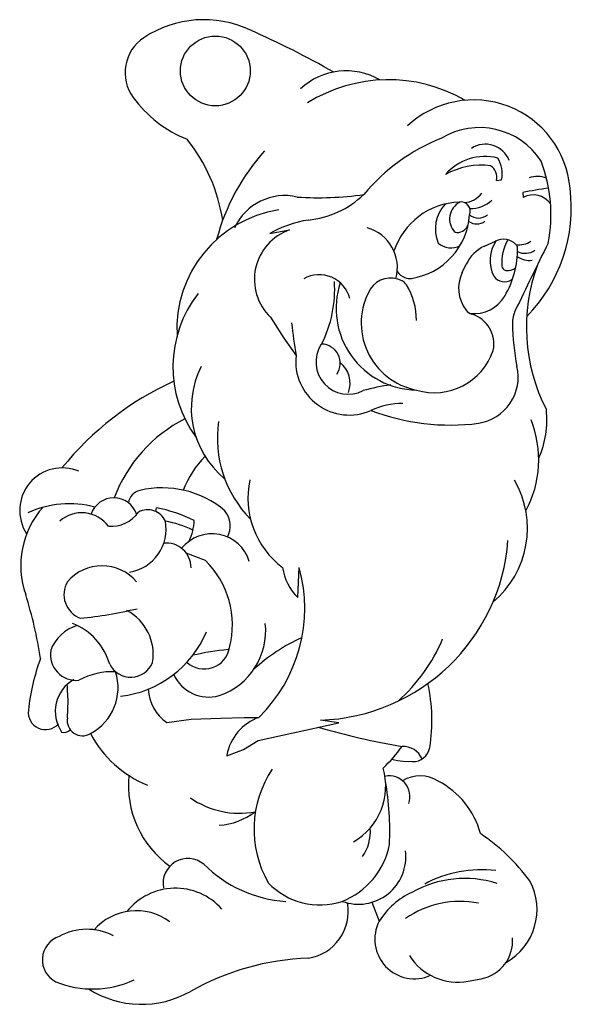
# Model space of a CAD drawing. Extents: x -15.4 to 12.2, y -9.6 to 7.7.
# Tile 1 of 6: x -15.4 to -11.8, y -8.7 to -2.3. Entities that reach past the tile are written whole.
import ezdxf

# ---------------------------------------------------------------- set-up
doc = ezdxf.new("R2010")
doc.units = 0

msp = doc.modelspace()

# ---------------------------------------------------------------- linework, layer by layer
at = {"color": 7, "linetype": 'CONTINUOUS'}
for p, q in [((-12.315359, -3.362727), (-12.282383, -3.358609)), ((-12.146354, -3.440974), (-12.142232, -3.47392)), ((-13.774578, -3.704542), (-13.647003, -3.682181)), ((-12.391456, -3.785903), (-12.321752, -3.753352)), ((-12.535705, -3.956441), (-12.510086, -3.903181)), ((-13.770456, -4.244032), (-13.683893, -4.379934)), ((-13.683893, -4.379934), (-13.605573, -4.491127)), ((-14.50831, -5.496382), (-14.504187, -5.471673)), ((-14.313903, -5.761803), (-14.190909, -5.809369)), ((-13.593206, -6.050702), (-13.584962, -5.857144)), ((-15.077158, -6.645373), (-15.077158, -6.616545)), ((-15.073035, -6.715383), (-15.077158, -6.645373)), ((-15.077158, -6.826576), (-15.073035, -6.715383)), ((-14.438234, -6.855815), (-14.281595, -6.835223)), ((-14.281595, -6.835223), (-14.091979, -6.826987)), ((-14.091979, -6.826987), (-13.939461, -6.822868)), ((-13.939461, -6.822868), (-13.844653, -6.822868)), ((-13.329393, -6.857048), (-13.448933, -6.840575)), ((-13.848776, -6.972359), (-13.329393, -6.857048)), ((-13.943584, -7.030014), (-13.848776, -6.972359)), ((-14.050758, -7.071197), (-13.943584, -7.030014)), ((-12.916187, -7.105014), (-12.857239, -7.107543)), ((-13.11684, -8.014097), (-13.069701, -8.13576)), ((-12.496981, -8.522065), (-12.413159, -8.506434))]:
    msp.add_line(p, q, dxfattribs=at)
msp.add_circle((-14.124956, -2.657611), 0.225, dxfattribs=at)
for centre, radius, start, end in [((-14.199153, -3.027594), 0.700299, 64.924916, 123.428117), ((-16.201704, -7.618715), 5.708938, 60.175241, 66.249066), ((-14.436201, -2.668476), 0.27, 123.428117, 216.121828), ((-13.282237, -3.089134), 0.432044, 59.902526, 132.968753), ((-13.01073, -3.696338), 0.982104, 59.919348, 122.014412), ((-14.012267, -2.359091), 0.794823, 216.121828, 248.286249), ((-12.462635, -3.467722), 0.623723, 5.036147, 133.039715), ((-12.424706, -3.4963), 0.47374, 32.870711, 121.163553), ((-15.177385, -3.790463), 1.113067, 8.827952, 38.503056), ((-12.212053, -4.245421), 1.241955, 111.630335, 140.373615), ((-12.777566, -4.097613), 1.385025, 138.044153, 165.211393), ((-12.385854, -3.293333), 0.163662, 20.857753, 123.472765), ((-12.388632, -3.545113), 0.336546, 75.982661, 139.319715), ((-12.468274, -3.31925), 0.190013, 348.045232, 391.989109), ((-12.411919, -3.73214), 0.467926, 82.699488, 119.713692), ((-12.401523, -3.34185), 0.088657, 346.379511, 416.39782), ((-12.954308, -3.584478), 0.989685, 349.412773, 380.419877), ((-12.052638, -3.501713), 0.164083, 68.720643, 108.658868), ((-11.644196, -5.939371), 2.548362, 97.562062, 101.364563), ((-12.833765, -3.538432), 1.000345, 315.50053, 367.205014), ((-13.677319, -3.817937), 0.357207, 77.059784, 155.088984), ((-13.460567, -1.442403), 2.032006, 266.140849, 278.260181), ((-13.587383, -3.014424), 0.606622, 275.688691, 313.653913), ((-12.526816, -3.362535), 0.142908, 272.010519, 324.71145), ((-12.076204, -3.585028), 0.129247, 33.211057, 120.721671), ((-13.593779, -4.321097), 0.778721, 99.094692, 183.112183), ((-12.539326, -3.960082), 0.457584, 91.892962, 162.154232), ((-12.473086, -3.67545), 0.23561, 137.084374, 202.684653), ((-12.493077, -3.611771), 0.123634, 117.415244, 223.137179), ((-12.542664, -3.560906), 0.059339, 335.92409, 461.447692), ((-12.482816, -3.338047), 0.205961, 269.173289, 312.295474), ((-12.929822, -3.557548), 0.442195, 278.674034, 356.42613), ((-12.430778, -3.514541), 0.091163, 230.725911, 309.274089), ((-13.39809, -4.384334), 0.777085, 99.567792, 118.978921), ((-13.222009, -3.926083), 0.268982, 345.030813, 434.03406), ((-12.566807, -3.622883), 0.075251, 257.343183, 334.800546), ((-12.443144, -3.549433), 0.093698, 237.590838, 304.883682), ((-13.53576, -4.001112), 0.337775, 109.228641, 225.986568), ((-12.271793, -3.860333), 0.118071, 44.675197, 115.032038), ((-12.608985, -3.677122), 0.12081, 227.586221, 299.919496), ((-12.286454, -4.010752), 0.248158, 115.032038, 154.311499), ((-12.137591, -3.878512), 0.219385, 144.416386, 207.691968), ((-11.978723, -3.893077), 0.30248, 150.871682, 184.094623), ((-12.777151, -3.804668), 0.598084, 329.509829, 360.615111), ((7.453405, -13.532129), 21.750529, 153.320969, 154.59577), ((-12.165964, -3.652366), 0.125217, 258.977333, 305.772214), ((-12.209328, -3.798572), 0.030228, 0.615111, 44.675197), ((-12.10087, -3.739516), 0.138957, 234.772111, 276.756456), ((-12.129811, -3.732924), 0.100044, 240.377716, 308.133196), ((-12.25028, -3.912517), 0.030228, 184.094623, 261.076217), ((-12.24185, -3.858829), 0.084573, 261.076217, 306.37119), ((-10.953828, -4.307437), 1.168407, 159.935304, 207.113144), ((-13.456036, -4.173109), 0.20261, 13.851445, 119.598138), ((-12.99665, -4.147442), 0.155748, 61.885287, 147.093841), ((-12.856761, -3.878762), 0.120455, 216.113528, 246.678943), ((-12.87453, -3.91998), 0.07557, 246.678943, 278.674034), ((-12.326429, -4.057107), 0.232228, 154.311499, 217.338447), ((-12.263483, -3.931033), 0.084364, 215.869131, 303.900716), ((-14.141437, -4.06364), 0.784799, 333.240042, 363.669631), ((-12.821036, -4.187182), 0.526418, 161.728269, 268.956785), ((-12.958867, -4.076724), 0.07557, 32.593575, 61.885287), ((-13.241037, -4.257135), 0.410485, 358.954621, 392.593575), ((-13.630013, -4.563955), 0.767995, 142.12755, 216.343228), ((-12.745882, -4.281834), 0.439917, 150.143287, 258.894087), ((-12.460835, -3.990081), 0.231434, 264.420758, 329.330809), ((-12.450983, -4.152123), 0.07557, 217.338447, 252.695822), ((-12.533476, -4.416912), 0.201772, 348.197878, 432.695822), ((-12.02327, -4.282161), 0.188925, 154.59577, 180.989933), ((-8.518954, -3.685307), 5.150052, 186.643202, 189.001962), ((-10.60796, -4.257706), 1.604446, 180.989933, 190.901373), ((-13.269119, -4.532982), 0.208282, 147.514582, 297.55952), ((-13.445243, -4.541387), 0.124472, 326.240968, 447.903586), ((-13.262468, -4.529366), 0.345229, 173.640596, 293.775364), ((-12.715385, -4.329951), 0.400498, 253.277938, 341.326335), ((-13.691006, -4.829558), 0.588941, 152.975393, 230.294495), ((-13.436793, -4.671648), 0.179005, 340.980156, 409.662014), ((-12.476831, -4.629877), 0.301324, 278.791245, 373.186901), ((-13.580097, -6.448472), 1.966871, 114.390806, 141.171662), ((-12.829763, -5.915544), 1.24605, 97.643739, 105.977673), ((-12.921037, -5.273973), 0.473994, 89.534228, 115.258061), ((-12.61215, -3.500171), 1.438967, 249.193535, 277.240996), ((-12.591844, -4.905829), 0.601627, 335.750469, 366.287797), ((-13.889867, -5.742161), 0.947184, 117.08557, 159.35818), ((-13.367455, -5.023796), 0.744715, 171.687291, 224.501606), ((-12.737496, -5.163394), 0.694273, 331.699849, 381.776366), ((-13.747189, -5.579614), 0.624218, 135.303422, 159.286925), ((-15.109871, -5.489717), 0.274463, 67.074816, 213.127463), ((-13.357821, -5.411309), 0.557257, 167.736639, 233.135068), ((-12.734001, -5.605584), 0.618218, 309.868969, 390.246226), ((-14.586926, -5.455832), 0.098433, 104.373553, 170.929484), ((-14.467637, -5.96883), 0.625097, 49.675137, 103.292597), ((-15.063668, -6.100909), 0.654183, 75.503095, 114.285953), ((-14.778306, -5.562548), 0.154307, 17.744031, 161.408446), ((-14.816561, -5.842937), 0.561247, 138.022588, 199.659128), ((-14.9851, -5.718371), 0.21377, 36.537981, 131.455317), ((-14.796702, -5.374246), 0.217494, 265.611661, 324.514269), ((-14.559837, -5.609789), 0.124564, 24.488359, 118.673709), ((-14.711189, -6.483144), 1.032436, 64.147179, 78.433894), ((-14.186957, -5.590284), 0.157933, 333.386481, 398.363537), ((-14.723251, -5.609833), 0.281555, 279.389738, 370.575997), ((-14.58683, -6.290928), 0.746092, 64.805832, 79.157158), ((-14.631974, -5.535965), 0.371429, 336.051283, 357.211051), ((-14.146535, -5.890905), 0.250993, 16.980159, 141.128344), ((-14.439197, -5.857415), 0.157608, 359.500976, 456.410139), ((-13.488857, -5.590132), 1.251081, 271.828693, 355.783666), ((-14.599497, -6.226649), 0.58401, 345.429587, 405.603008), ((-14.854565, -6.137792), 0.291622, 40.244617, 139.755383), ((-14.535048, -6.119437), 0.985627, 314.464115, 375.433413), ((-13.359332, -5.809104), 0.336254, 188.213749, 225.930625), ((-14.93584, -6.031605), 0.163493, 149.810126, 248.893129), ((-18.272302, -6.92247), 3.059726, 9.00463, 16.924396), ((-15.271134, -3.422266), 2.775662, 275.715354, 283.400625), ((-14.84272, -6.415857), 0.31815, 350.514234, 422.090904), ((-15.192631, -6.591952), 0.4032, 16.025443, 68.396543), ((-14.241198, -6.265208), 0.440403, 288.669238, 366.274496), ((-14.940864, -6.478867), 0.259165, 106.46325, 159.956428), ((-14.812771, -6.008579), 0.682419, 276.541791, 337.419752), ((-13.127378, -7.315939), 1.098034, 113.661855, 133.160008), ((-13.707011, -5.872666), 1.136126, 311.884998, 336.946774), ((-15.020581, -6.418356), 0.166181, 170.190163, 276.086781), ((-14.196434, -6.346552), 0.164399, 227.385242, 350.541431), ((-13.855654, -8.261112), 1.884476, 95.690655, 102.716996), ((-13.957921, -6.922993), 1.37842, 159.647199, 173.926766), ((-14.669783, -6.412467), 0.151521, 206.740144, 338.382399), ((-14.787017, -6.977694), 0.44938, 87.43544, 118.72047), ((-15.08639, -6.630971), 0.335431, 298.029391, 377.740219), ((-14.919518, -6.784412), 0.23569, 119.600416, 214.284734), ((-14.167724, -6.444718), 0.247117, 204.331837, 285.852062), ((-14.27298, -6.623757), 0.284886, 183.547267, 234.544459), ((-13.857191, -6.84385), 1.126622, 351.125244, 372.274776), ((-15.218405, -6.790535), 0.111009, 173.078078, 318.810744), ((-14.980349, -6.843425), 0.098264, 170.126789, 301.667261), ((-13.734283, -7.125493), 0.322122, 110.03739, 169.254618), ((-15.098538, -6.866156), 0.053388, 252.877236, 317.58478), ((-12.1694, -2.494154), 4.577779, 253.619833, 260.522268), ((-14.278298, -6.58021), 0.737162, 208.067921, 247.373822), ((-13.70829, -6.449525), 0.964303, 313.462245, 324.503966), ((-12.918018, -7.14538), 0.136033, 23.767396, 92.181955), ((-12.852509, -6.997296), 0.110348, 267.5434, 349.365723), ((-12.904626, -6.835545), 0.269717, 251.780358, 267.5434), ((-13.179745, -7.543135), 0.69617, 146.176007, 209.712127), ((-13.44312, -7.266344), 0.414958, 300.168478, 376.362705), ((-14.045106, -7.261555), 0.639618, 174.189347, 234.394691), ((-13.004944, -7.332858), 0.132769, 340.122292, 462.204178), ((-12.806956, -7.413221), 0.213865, 56.99768, 121.724411), ((-14.831241, -7.55186), 1.829693, 357.189668, 370.022351), ((-12.936456, -7.710474), 0.536346, 15.01075, 62.700915), ((-13.968946, -6.887178), 0.553391, 235.081008, 280.364507), ((-14.129681, -7.088081), 0.430949, 273.919651, 307.157285), ((-13.411375, -7.558449), 0.284657, 325.46686, 363.99569), ((-13.11935, -8.61926), 1.260551, 36.113391, 56.21646), ((-13.487233, -7.549389), 0.492194, 291.257581, 349.205566), ((-14.301728, -7.891901), 0.159901, 50.097115, 190.707912), ((-13.203747, -7.721235), 0.305485, 249.889342, 367.236884), ((-13.615486, -7.182124), 0.827869, 225.168553, 266.118557), ((-12.519306, -8.549673), 0.689055, 72.424498, 119.582381), ((-12.414611, -8.560736), 0.756324, 82.774287, 118.632442), ((-14.381864, -8.321495), 0.398205, 41.523677, 141.569714), ((-13.452687, -7.5757), 0.455712, 223.291657, 288.407899), ((-12.443946, -8.06157), 0.389777, 299.220564, 388.378803), ((-12.650186, -8.399753), 0.495667, 114.97597, 147.818506), ((-13.573804, -8.073363), 0.30483, 278.784142, 370.35988), ((-12.551289, -8.613999), 0.605661, 78.522963, 125.232862), ((-14.63372, -8.43389), 0.364885, 53.684479, 138.773032), ((-12.843993, -8.252793), 0.254246, 152.592455, 294.307251), ((-15.07962, -8.385126), 0.158973, 108.759265, 243.176513), ((-14.951736, -8.557522), 0.369221, 62.345753, 119.001169), ((-12.458441, -8.263611), 0.247009, 280.563189, 364.825168), ((-12.564746, -8.158677), 0.369653, 212.657007, 280.563189), ((-13.469327, -10.029995), 1.656391, 92.004086, 119.529561), ((-14.914248, -7.937098), 0.635764, 248.102457, 294.71222), ((-14.59971, -8.034944), 0.636641, 237.569101, 299.551294)]:
    msp.add_arc(centre, radius, start, end, dxfattribs=at)

doc.saveas('drawing.dxf')
